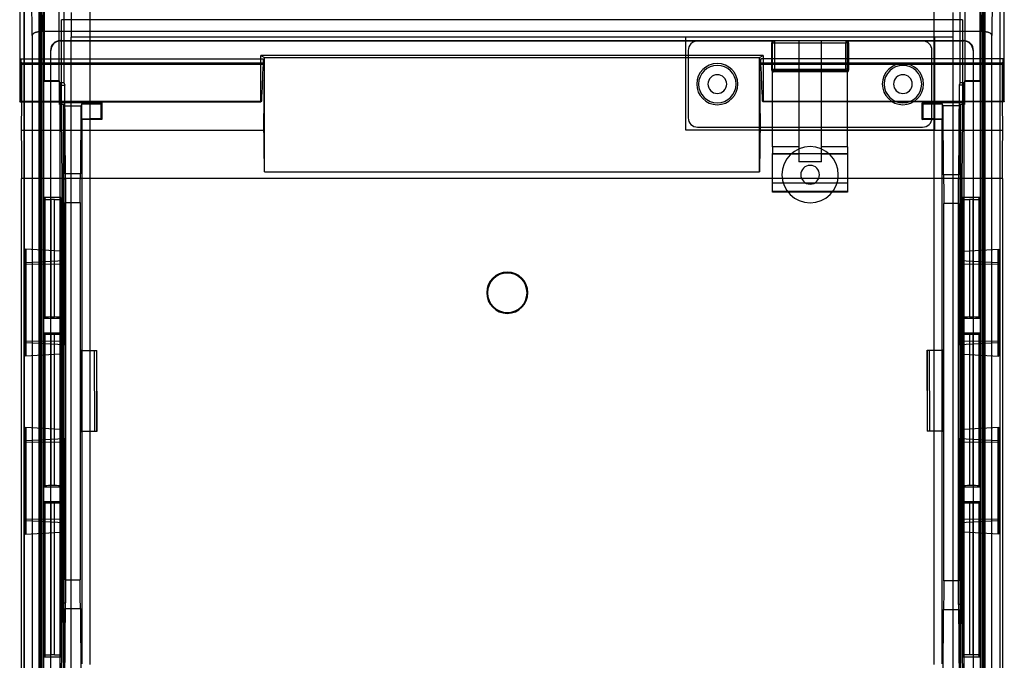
# Model space of a CAD drawing. Header units: millimetres. Extents: x -222.2 to -169.7, y -144 to -51.8.
# Tile 7 of 9: x -222.2 to -169.7, y -111.2 to -77. Entities that reach past the tile are written whole.
import ezdxf

# ---------------------------------------------------------------- set-up
doc = ezdxf.new("R2010")
doc.units = ezdxf.units.MM
doc.layers.add('MAIN-1', color=7, linetype='Continuous')
doc.layers.add('MAIN-2', color=7, linetype='Continuous')

msp = doc.modelspace()

# ---------------------------------------------------------------- linework, layer by layer
at = {"layer": 'MAIN-1'}
for p, q in [((-222.167, -52.322), (-222.167, -81.396)), ((-169.652, -81.395), (-169.652, -52.322)), ((-209.309, -81.396), (-209.309, -78.918)), ((-182.51, -78.918), (-209.309, -78.918)), ((-209.309, -78.918), (-209.109, -79.018)), ((-209.176, -79.131), (-209.187, -79.098)), ((-209.187, -79.098), (-209.187, -79.139)), ((-209.187, -79.139), (-209.187, -79.18)), ((-209.187, -79.18), (-209.187, -79.22)), ((-209.187, -79.22), (-209.187, -79.261)), ((-209.187, -79.261), (-209.187, -79.301)), ((-209.166, -79.165), (-209.176, -79.131)), ((-209.155, -79.199), (-209.166, -79.165)), ((-209.144, -79.232), (-209.155, -79.199)), ((-209.133, -79.266), (-209.144, -79.232)), ((-209.122, -79.3), (-209.133, -79.266)), ((-209.109, -85.125), (-209.109, -79.018)), ((-209.109, -79.018), (-182.709, -79.018)), ((-182.709, -79.018), (-182.51, -78.918)), ((-182.709, -85.125), (-182.709, -79.018)), ((-182.685, -79.266), (-182.696, -79.3)), ((-182.674, -79.233), (-182.685, -79.266)), ((-182.664, -79.199), (-182.674, -79.233)), ((-182.653, -79.165), (-182.664, -79.199)), ((-182.642, -79.132), (-182.653, -79.165)), ((-182.631, -79.098), (-182.642, -79.132)), ((-182.631, -79.136), (-182.631, -79.098)), ((-182.631, -79.175), (-182.631, -79.136)), ((-182.631, -79.216), (-182.631, -79.175)), ((-182.631, -79.258), (-182.631, -79.216)), ((-182.631, -79.299), (-182.631, -79.258)), ((-182.51, -78.918), (-182.51, -81.396)), ((-209.187, -79.301), (-209.187, -79.341)), ((-209.111, -79.334), (-209.187, -79.334)), ((-209.187, -79.341), (-209.187, -79.382)), ((-209.141, -82.911), (-209.111, -79.334)), ((-209.111, -79.334), (-209.122, -79.3)), ((-182.696, -79.3), (-182.707, -79.334)), ((-182.707, -79.334), (-182.677, -82.911)), ((-182.631, -79.334), (-182.707, -79.334)), ((-182.631, -79.341), (-182.631, -79.299)), ((-182.631, -79.382), (-182.631, -79.341)), ((-222.167, -81.396), (-209.309, -81.396)), ((-222.077, -81.396), (-222.084, -82.911)), ((-209.293, -81.396), (-209.309, -81.396)), ((-209.271, -81.36), (-209.293, -81.396)), ((-182.525, -81.396), (-182.547, -81.36)), ((-182.51, -81.396), (-182.525, -81.396)), ((-169.652, -81.396), (-182.51, -81.396)), ((-169.735, -82.911), (-169.742, -81.395)), ((-222.084, -82.911), (-222.081, -83.28)), ((-222.084, -82.911), (-209.141, -82.911)), ((-182.677, -82.911), (-169.735, -82.911)), ((-169.738, -83.28), (-169.735, -82.911)), ((-222.081, -83.28), (-222.078, -83.648)), ((-169.741, -83.648), (-169.738, -83.28)), ((-222.078, -83.648), (-222.076, -84.016)), ((-222.076, -84.016), (-222.073, -84.385)), ((-169.746, -84.384), (-169.743, -84.016)), ((-169.743, -84.016), (-169.741, -83.648)), ((-222.073, -84.385), (-222.07, -84.753)), ((-169.748, -84.753), (-169.746, -84.384)), ((-222.07, -84.753), (-222.068, -85.121)), ((-169.751, -85.121), (-169.748, -84.753)), ((-222.068, -85.121), (-222.065, -85.489)), ((-169.754, -85.489), (-222.065, -85.489)), ((-222.065, -114.516), (-222.065, -85.491)), ((-209.109, -85.125), (-182.709, -85.125)), ((-169.754, -85.489), (-169.751, -85.121)), ((-169.754, -85.489), (-169.754, -114.516)), ((-220.865, -86.488), (-220.865, -92.93)), ((-219.965, -86.488), (-220.865, -86.488)), ((-220.865, -86.488), (-220.814, -86.59)), ((-220.814, -92.879), (-220.814, -86.59)), ((-220.316, -86.6), (-220.515, -86.6)), ((-220.515, -86.6), (-220.515, -92.874)), ((-220.316, -92.874), (-220.316, -86.6)), ((-219.965, -86.488), (-220.016, -86.59)), ((-220.016, -86.59), (-220.016, -92.879)), ((-219.965, -92.93), (-219.965, -86.488)), ((-171.855, -86.488), (-171.855, -92.93)), ((-170.955, -86.488), (-171.855, -86.488)), ((-171.804, -86.59), (-171.855, -86.488)), ((-171.804, -92.879), (-171.804, -86.59)), ((-171.306, -86.6), (-171.504, -86.6)), ((-171.504, -86.6), (-171.504, -92.874)), ((-171.306, -92.874), (-171.306, -86.6)), ((-171.006, -86.59), (-170.955, -86.488)), ((-171.006, -86.59), (-171.006, -92.879)), ((-170.955, -92.93), (-170.955, -86.488)), ((-220.814, -92.879), (-220.865, -92.93)), ((-220.865, -92.93), (-219.965, -92.93)), ((-220.316, -92.874), (-220.515, -92.874)), ((-219.965, -92.93), (-220.016, -92.879)), ((-171.804, -92.879), (-171.855, -92.93)), ((-171.855, -92.93), (-170.955, -92.93)), ((-171.306, -92.874), (-171.504, -92.874)), ((-170.955, -92.93), (-171.006, -92.879)), ((-220.865, -93.73), (-220.865, -101.93)), ((-219.965, -93.73), (-220.865, -93.73)), ((-220.865, -93.73), (-220.814, -93.781)), ((-220.814, -101.879), (-220.814, -93.781)), ((-220.515, -93.786), (-220.316, -93.786)), ((-220.515, -93.786), (-220.515, -101.874)), ((-220.316, -101.874), (-220.316, -93.786)), ((-220.016, -93.781), (-219.965, -93.73)), ((-220.016, -93.781), (-220.016, -101.879)), ((-219.965, -101.93), (-219.965, -93.73)), ((-171.855, -93.73), (-171.855, -101.93)), ((-170.955, -93.73), (-171.855, -93.73)), ((-171.804, -93.781), (-171.855, -93.73)), ((-171.804, -101.879), (-171.804, -93.781)), ((-171.504, -93.786), (-171.306, -93.786)), ((-171.504, -93.786), (-171.504, -101.874)), ((-171.306, -101.874), (-171.306, -93.786)), ((-170.955, -93.73), (-171.006, -93.781)), ((-171.006, -93.781), (-171.006, -101.879)), ((-170.955, -101.93), (-170.955, -93.73)), ((-220.814, -101.879), (-220.865, -101.93)), ((-220.316, -101.874), (-220.515, -101.874)), ((-219.965, -101.93), (-220.016, -101.879)), ((-171.855, -101.93), (-171.804, -101.879)), ((-171.306, -101.874), (-171.504, -101.874)), ((-171.006, -101.879), (-170.955, -101.93)), ((-220.865, -101.93), (-219.965, -101.93)), ((-171.855, -101.93), (-170.955, -101.93)), ((-220.865, -102.73), (-220.865, -111.016)), ((-219.965, -102.73), (-220.865, -102.73)), ((-220.865, -102.73), (-220.814, -102.781)), ((-220.814, -110.914), (-220.814, -102.781)), ((-220.515, -102.786), (-220.316, -102.786)), ((-220.515, -102.786), (-220.515, -110.904)), ((-220.316, -110.904), (-220.316, -102.786)), ((-220.016, -102.781), (-219.965, -102.73)), ((-220.016, -102.781), (-220.016, -110.914)), ((-219.965, -111.016), (-219.965, -102.73)), ((-170.955, -102.73), (-171.855, -102.73)), ((-171.855, -102.73), (-171.855, -111.016)), ((-171.804, -102.781), (-171.855, -102.73)), ((-171.804, -110.914), (-171.804, -102.781)), ((-171.504, -102.786), (-171.306, -102.786)), ((-171.504, -102.786), (-171.504, -110.904)), ((-171.306, -110.904), (-171.306, -102.786)), ((-170.955, -102.73), (-171.006, -102.781)), ((-171.006, -102.781), (-171.006, -110.914)), ((-170.955, -111.016), (-170.955, -102.73)), ((-220.814, -110.914), (-220.865, -111.016)), ((-220.865, -111.016), (-219.965, -111.016)), ((-220.814, -110.914), (-220.813, -110.913)), ((-220.813, -110.913), (-220.811, -110.913)), ((-220.811, -110.913), (-220.807, -110.912)), ((-220.807, -110.912), (-220.802, -110.911)), ((-220.802, -110.911), (-220.795, -110.911)), ((-220.795, -110.911), (-220.788, -110.91)), ((-220.788, -110.91), (-220.779, -110.909)), ((-220.779, -110.909), (-220.769, -110.909)), ((-220.769, -110.909), (-220.758, -110.908)), ((-220.758, -110.908), (-220.745, -110.908)), ((-220.745, -110.908), (-220.732, -110.907)), ((-220.732, -110.907), (-220.718, -110.907)), ((-220.718, -110.907), (-220.702, -110.906)), ((-220.702, -110.906), (-220.686, -110.906)), ((-220.686, -110.906), (-220.669, -110.905)), ((-220.669, -110.905), (-220.652, -110.905)), ((-220.652, -110.905), (-220.634, -110.905)), ((-220.634, -110.905), (-220.615, -110.904)), ((-220.615, -110.904), (-220.596, -110.904)), ((-220.596, -110.904), (-220.576, -110.904)), ((-220.576, -110.904), (-220.556, -110.904)), ((-220.556, -110.904), (-220.536, -110.904)), ((-220.536, -110.904), (-220.515, -110.904)), ((-220.316, -110.904), (-220.515, -110.904)), ((-220.316, -110.904), (-220.295, -110.904)), ((-220.295, -110.904), (-220.274, -110.904)), ((-220.274, -110.904), (-220.254, -110.904)), ((-220.254, -110.904), (-220.234, -110.904)), ((-220.234, -110.904), (-220.215, -110.904)), ((-220.215, -110.904), (-220.197, -110.905)), ((-220.197, -110.905), (-220.179, -110.905)), ((-220.179, -110.905), (-220.161, -110.905)), ((-220.161, -110.905), (-220.144, -110.906)), ((-220.144, -110.906), (-220.128, -110.906)), ((-220.128, -110.906), (-220.113, -110.907)), ((-220.113, -110.907), (-220.099, -110.907)), ((-220.099, -110.907), (-220.085, -110.908)), ((-220.085, -110.908), (-220.073, -110.908)), ((-220.073, -110.908), (-220.062, -110.909)), ((-220.062, -110.909), (-220.052, -110.909)), ((-220.052, -110.909), (-220.043, -110.91)), ((-220.043, -110.91), (-220.035, -110.911)), ((-220.035, -110.911), (-220.028, -110.911)), ((-220.028, -110.911), (-220.023, -110.912)), ((-220.023, -110.912), (-220.019, -110.913)), ((-220.019, -110.913), (-220.017, -110.913)), ((-220.017, -110.913), (-220.016, -110.914)), ((-219.965, -111.016), (-220.016, -110.914)), ((-171.804, -110.914), (-171.855, -111.016)), ((-171.855, -111.016), (-170.955, -111.016)), ((-171.802, -110.913), (-171.804, -110.914)), ((-171.804, -110.914), (-171.804, -110.914)), ((-171.8, -110.912), (-171.802, -110.913)), ((-171.797, -110.912), (-171.8, -110.912)), ((-171.794, -110.911), (-171.797, -110.912)), ((-171.789, -110.911), (-171.794, -110.911)), ((-171.784, -110.91), (-171.789, -110.911)), ((-171.778, -110.91), (-171.784, -110.91)), ((-171.772, -110.91), (-171.778, -110.91)), ((-171.765, -110.909), (-171.772, -110.91)), ((-171.757, -110.909), (-171.765, -110.909)), ((-171.749, -110.908), (-171.757, -110.909)), ((-171.74, -110.908), (-171.749, -110.908)), ((-171.73, -110.907), (-171.74, -110.908)), ((-171.72, -110.907), (-171.73, -110.907)), ((-171.709, -110.907), (-171.72, -110.907)), ((-171.698, -110.906), (-171.709, -110.907)), ((-171.686, -110.906), (-171.698, -110.906)), ((-171.674, -110.906), (-171.686, -110.906)), ((-171.661, -110.905), (-171.674, -110.906)), ((-171.648, -110.905), (-171.661, -110.905)), ((-171.635, -110.905), (-171.648, -110.905)), ((-171.621, -110.905), (-171.635, -110.905)), ((-171.607, -110.904), (-171.621, -110.905)), ((-171.593, -110.904), (-171.607, -110.904)), ((-171.579, -110.904), (-171.593, -110.904)), ((-171.565, -110.904), (-171.579, -110.904)), ((-171.55, -110.904), (-171.565, -110.904)), ((-171.535, -110.904), (-171.55, -110.904)), ((-171.52, -110.904), (-171.535, -110.904)), ((-171.504, -110.904), (-171.52, -110.904)), ((-171.306, -110.904), (-171.504, -110.904)), ((-171.29, -110.904), (-171.306, -110.904)), ((-171.275, -110.904), (-171.29, -110.904)), ((-171.26, -110.904), (-171.275, -110.904)), ((-171.245, -110.904), (-171.26, -110.904)), ((-171.231, -110.904), (-171.245, -110.904)), ((-171.216, -110.904), (-171.231, -110.904)), ((-171.202, -110.904), (-171.216, -110.904)), ((-171.189, -110.905), (-171.202, -110.904)), ((-171.175, -110.905), (-171.189, -110.905)), ((-171.162, -110.905), (-171.175, -110.905)), ((-171.149, -110.905), (-171.162, -110.905)), ((-171.136, -110.906), (-171.149, -110.905)), ((-171.124, -110.906), (-171.136, -110.906)), ((-171.112, -110.906), (-171.124, -110.906)), ((-171.101, -110.907), (-171.112, -110.906)), ((-171.09, -110.907), (-171.101, -110.907)), ((-171.08, -110.907), (-171.09, -110.907)), ((-171.07, -110.908), (-171.08, -110.907)), ((-171.061, -110.908), (-171.07, -110.908)), ((-171.053, -110.909), (-171.061, -110.908)), ((-171.045, -110.909), (-171.053, -110.909)), ((-171.038, -110.91), (-171.045, -110.909)), ((-171.031, -110.91), (-171.038, -110.91)), ((-171.026, -110.91), (-171.031, -110.91)), ((-171.021, -110.911), (-171.026, -110.91)), ((-171.016, -110.911), (-171.021, -110.911)), ((-171.013, -110.912), (-171.016, -110.911)), ((-171.01, -110.912), (-171.013, -110.912)), ((-171.008, -110.913), (-171.01, -110.912)), ((-171.006, -110.914), (-171.008, -110.913)), ((-170.955, -111.016), (-171.006, -110.914)), ((-171.006, -110.914), (-171.006, -110.914))]:
    msp.add_line(p, q, dxfattribs=at)
for centre, major_axis, ratio, start_param, end_param in [((-55.384, -2465.947), (0, -3782.644), 0.052408, -2.253541, -2.252867), ((-336.434, -2465.947), (0, -3782.644), 0.052408, 2.252867, 2.253541), ((-613.658, -2191.365), (0, -8001.434), 0.052408, 1.837168, 1.837455), ((221.839, -2191.365), (0, -8001.434), 0.052408, -1.837455, -1.837168), ((-220.515, -86.59), (0.3, 0), 0.034911, -3.124137, -1.570796), ((-220.316, -86.59), (-0.3, 0), 0.034911, 1.570796, 3.124139), ((-171.504, -86.59), (0.3, 0), 0.034911, -3.124139, -1.570796), ((-171.306, -86.59), (-0.3, 0), 0.034911, 1.570796, 3.124137), ((-220.515, -92.879), (-0.3, 0), 0.017465, -1.570796, -0.017454), ((-220.316, -92.879), (0.3, 0), 0.017465, 0.017453, 1.570802), ((-171.504, -92.879), (-0.3, 0), 0.017465, -1.570796, -0.017453), ((-171.306, -92.879), (0.3, 0), 0.017465, 0.017454, 1.570802), ((-220.515, -93.781), (-0.3, 0), 0.017445, 0.017453, 1.570791), ((-220.316, -93.781), (0.3, 0), 0.017445, -1.570796, -0.017453), ((-171.504, -93.781), (0.3, 0), 0.017445, -3.124139, -1.570801), ((-171.306, -93.781), (-0.3, 0), 0.017445, 1.570796, 3.124139), ((-220.515, -101.879), (-0.3, 0), 0.017465, -1.570796, -0.017453), ((-220.316, -101.879), (0.3, 0), 0.017465, 0.017453, 1.570802), ((-171.504, -101.879), (0.3, 0), 0.017465, 1.570796, 3.124139), ((-171.306, -101.879), (-0.3, 0), 0.017465, -3.124139, -1.570791), ((-220.515, -102.781), (-0.3, 0), 0.017445, 0.017453, 1.570791), ((-220.316, -102.781), (0.3, 0), 0.017445, -1.570796, -0.017453), ((-171.504, -102.781), (0.3, 0), 0.017445, -3.124139, -1.570802), ((-171.306, -102.781), (-0.3, 0), 0.017445, 1.570796, 3.124139)]:
    msp.add_ellipse(centre, major_axis=major_axis, ratio=ratio, start_param=start_param, end_param=end_param, dxfattribs=at)
at = {"layer": 'MAIN-2'}
for p, q in [((-221.947, -52.542), (-221.947, -141.118)), ((-221.931, -52.55), (-221.931, -141.109)), ((-169.888, -52.551), (-169.888, -141.11)), ((-169.872, -141.118), (-169.872, -52.542)), ((-221.134, -128.059), (-221.134, -53.505)), ((-221.076, -53.563), (-221.076, -127.839)), ((-220.926, -53.563), (-220.926, -140.097)), ((-170.893, -140.097), (-170.893, -53.563)), ((-170.743, -140.097), (-170.743, -53.563)), ((-170.685, -53.505), (-170.685, -140.155)), ((-220.861, -53.628), (-220.861, -80.246)), ((-220.082, -53.908), (-220.082, -80.246)), ((-171.737, -80.246), (-171.737, -53.908)), ((-170.958, -53.628), (-170.958, -80.246)), ((-219.811, -54.208), (-219.811, -80.356)), ((-172.008, -80.356), (-172.008, -54.208)), ((-218.409, -81.495), (-218.409, -60.059)), ((-173.409, -60.059), (-173.409, -81.495)), ((-221.502, -77.846), (-221.526, -75.032)), ((-221.026, -74.685), (-221.001, -77.644)), ((-170.818, -77.644), (-170.793, -74.685)), ((-170.293, -75.032), (-170.317, -77.846)), ((-219.427, -76.628), (-219.416, -77.932)), ((-172.392, -76.628), (-172.403, -77.932)), ((-219.93, -81.448), (-219.93, -77.007)), ((-171.889, -77.007), (-219.93, -77.007)), ((-171.889, -77.006), (-171.889, -81.448)), ((-221.385, -77.718), (-221.399, -77.725)), ((-221.371, -77.711), (-221.385, -77.718)), ((-221.355, -77.705), (-221.371, -77.711)), ((-221.34, -77.698), (-221.355, -77.705)), ((-221.323, -77.693), (-221.34, -77.698)), ((-221.306, -77.687), (-221.323, -77.693)), ((-221.288, -77.682), (-221.306, -77.687)), ((-221.27, -77.677), (-221.288, -77.682)), ((-221.252, -77.672), (-221.27, -77.677)), ((-221.232, -77.668), (-221.252, -77.672)), ((-221.213, -77.664), (-221.232, -77.668)), ((-221.193, -77.66), (-221.213, -77.664)), ((-221.173, -77.657), (-221.193, -77.66)), ((-221.152, -77.654), (-221.173, -77.657)), ((-221.131, -77.652), (-221.152, -77.654)), ((-221.11, -77.649), (-221.131, -77.652)), ((-221.088, -77.648), (-221.11, -77.649)), ((-221.067, -77.646), (-221.088, -77.648)), ((-221.045, -77.645), (-221.067, -77.646)), ((-221.023, -77.645), (-221.045, -77.645)), ((-221.001, -77.644), (-221.023, -77.645)), ((-221.001, -116.016), (-221.001, -77.644)), ((-170.818, -77.644), (-221.001, -77.644)), ((-170.786, -77.645), (-170.818, -77.644)), ((-170.817, -77.644), (-170.817, -116.016)), ((-170.754, -77.646), (-170.786, -77.645)), ((-170.722, -77.648), (-170.754, -77.646)), ((-170.69, -77.651), (-170.722, -77.648)), ((-170.659, -77.655), (-170.69, -77.651)), ((-170.627, -77.66), (-170.659, -77.655)), ((-170.597, -77.666), (-170.627, -77.66)), ((-170.567, -77.672), (-170.597, -77.666)), ((-170.538, -77.68), (-170.567, -77.672)), ((-170.51, -77.688), (-170.538, -77.68)), ((-170.484, -77.697), (-170.51, -77.688)), ((-170.459, -77.706), (-170.484, -77.697)), ((-170.436, -77.717), (-170.459, -77.706)), ((-170.414, -77.728), (-170.436, -77.717)), ((-221.501, -77.837), (-221.502, -77.846)), ((-221.502, -77.846), (-221.502, -115.814)), ((-221.5, -77.827), (-221.501, -77.837)), ((-221.497, -77.818), (-221.5, -77.827)), ((-221.492, -77.808), (-221.497, -77.818)), ((-221.487, -77.799), (-221.492, -77.808)), ((-221.481, -77.79), (-221.487, -77.799)), ((-221.474, -77.781), (-221.481, -77.79)), ((-221.466, -77.772), (-221.474, -77.781)), ((-221.457, -77.764), (-221.466, -77.772)), ((-221.447, -77.756), (-221.457, -77.764)), ((-221.436, -77.748), (-221.447, -77.756)), ((-221.425, -77.74), (-221.436, -77.748)), ((-221.412, -77.732), (-221.425, -77.74)), ((-221.399, -77.725), (-221.412, -77.732)), ((-220.002, -78.122), (-171.818, -78.122)), ((-220.002, -78.144), (-220.002, -78.122)), ((-220.002, -78.144), (-181.959, -78.144)), ((-219.416, -115.728), (-219.416, -77.932)), ((-186.659, -77.932), (-219.416, -77.932)), ((-173.359, -77.932), (-186.659, -77.932)), ((-186.659, -77.932), (-186.659, -82.894)), ((-186.659, -77.932), (-186.659, -77.932)), ((-186.009, -78.144), (-186.009, -78.144)), ((-182.009, -78.144), (-186.009, -78.144)), ((-182.059, -78.244), (-182.059, -78.244)), ((-182.059, -79.694), (-182.059, -78.244)), ((-182.009, -78.144), (-182.009, -78.144)), ((-180.609, -78.144), (-182.009, -78.144)), ((-182.009, -83.798), (-182.009, -78.144)), ((-182.009, -78.244), (-182.009, -78.244)), ((-182.009, -78.244), (-181.909, -78.244)), ((-181.959, -78.144), (-181.959, -78.144)), ((-178.109, -78.144), (-181.909, -78.144)), ((-181.909, -78.144), (-181.909, -78.144)), ((-181.909, -78.144), (-181.909, -78.244)), ((-181.909, -78.244), (-181.909, -79.644)), ((-181.909, -78.244), (-178.109, -78.244)), ((-179.409, -78.144), (-180.609, -78.144)), ((-180.609, -78.144), (-180.609, -84.154)), ((-178.009, -78.144), (-179.409, -78.144)), ((-179.409, -84.154), (-179.409, -78.144)), ((-178.109, -78.144), (-178.109, -78.144)), ((-178.109, -78.144), (-178.109, -78.244)), ((-178.009, -78.244), (-178.109, -78.244)), ((-178.109, -79.644), (-178.109, -78.244)), ((-178.059, -78.144), (-171.818, -78.144)), ((-178.059, -78.144), (-178.059, -78.144)), ((-174.009, -78.144), (-178.009, -78.144)), ((-178.009, -78.144), (-178.009, -78.144)), ((-178.009, -83.798), (-178.009, -78.144)), ((-178.009, -78.244), (-178.009, -78.244)), ((-177.959, -78.244), (-177.959, -79.694)), ((-177.959, -78.244), (-177.959, -78.244)), ((-174.009, -78.144), (-174.009, -78.144)), ((-172.403, -77.932), (-173.359, -77.932)), ((-173.359, -82.894), (-173.359, -77.932)), ((-173.359, -77.932), (-173.359, -77.932)), ((-172.403, -77.932), (-172.403, -115.728)), ((-171.818, -78.122), (-171.818, -78.144)), ((-170.395, -77.74), (-170.414, -77.728)), ((-170.377, -77.752), (-170.395, -77.74)), ((-170.361, -77.764), (-170.377, -77.752)), ((-170.348, -77.777), (-170.361, -77.764)), ((-170.337, -77.791), (-170.348, -77.777)), ((-170.328, -77.804), (-170.337, -77.791)), ((-170.322, -77.818), (-170.328, -77.804)), ((-170.318, -77.832), (-170.322, -77.818)), ((-170.317, -77.846), (-170.318, -77.832)), ((-170.317, -115.814), (-170.317, -77.846)), ((-220.524, -78.644), (-220.524, -115.016)), ((-220.524, -78.644), (-220.502, -78.644)), ((-220.502, -115.016), (-220.502, -78.644)), ((-186.509, -78.644), (-186.509, -78.644)), ((-186.509, -78.644), (-186.509, -82.244)), ((-173.509, -82.244), (-173.509, -78.644)), ((-173.509, -78.644), (-173.509, -78.644)), ((-171.318, -78.644), (-171.318, -115.016)), ((-171.318, -78.644), (-171.296, -78.644)), ((-171.296, -115.016), (-171.296, -78.644)), ((-222.101, -79.132), (-222.107, -79.098)), ((-222.107, -79.098), (-222.107, -79.138)), ((-222.107, -79.098), (-209.187, -79.098)), ((-222.107, -79.138), (-222.107, -79.178)), ((-222.107, -79.178), (-222.107, -79.218)), ((-222.107, -79.218), (-222.107, -79.259)), ((-222.107, -79.259), (-222.107, -79.299)), ((-222.096, -79.166), (-222.101, -79.132)), ((-222.09, -79.199), (-222.096, -79.166)), ((-222.085, -79.233), (-222.09, -79.199)), ((-222.08, -79.266), (-222.085, -79.233)), ((-222.074, -79.3), (-222.08, -79.266)), ((-169.712, -79.098), (-182.631, -79.098)), ((-169.739, -79.266), (-169.745, -79.3)), ((-169.734, -79.233), (-169.739, -79.266)), ((-169.729, -79.199), (-169.734, -79.233)), ((-169.723, -79.166), (-169.729, -79.199)), ((-169.718, -79.132), (-169.723, -79.166)), ((-169.712, -79.098), (-169.718, -79.132)), ((-169.712, -79.138), (-169.712, -79.098)), ((-169.712, -79.178), (-169.712, -79.138)), ((-169.712, -79.218), (-169.712, -79.178)), ((-169.712, -79.259), (-169.712, -79.218)), ((-169.712, -79.299), (-169.712, -79.259)), ((-222.113, -79.666), (-222.119, -79.951)), ((-222.107, -79.382), (-222.113, -79.666)), ((-222.107, -79.299), (-222.107, -79.34)), ((-222.107, -79.34), (-222.107, -79.381)), ((-222.107, -79.381), (-209.187, -79.381)), ((-222.069, -79.334), (-222.077, -81.396)), ((-222.069, -79.334), (-222.074, -79.3)), ((-209.187, -79.334), (-222.069, -79.334)), ((-169.75, -79.334), (-182.631, -79.334)), ((-182.631, -79.381), (-169.712, -79.381)), ((-182.059, -79.694), (-182.059, -79.694)), ((-182.009, -79.644), (-182.009, -79.644)), ((-182.009, -79.644), (-181.909, -79.644)), ((-182.009, -79.744), (-182.009, -79.744)), ((-180.609, -79.744), (-182.009, -79.744)), ((-178.059, -79.794), (-181.959, -79.794)), ((-181.959, -79.794), (-181.959, -79.794)), ((-181.909, -79.644), (-178.109, -79.644)), ((-181.909, -79.744), (-181.909, -79.644)), ((-181.909, -79.744), (-181.909, -79.744)), ((-179.409, -79.744), (-180.609, -79.744)), ((-180.609, -79.744), (-180.609, -79.744)), ((-180.609, -79.744), (-180.609, -84.59)), ((-179.409, -84.59), (-179.409, -79.744)), ((-178.009, -79.744), (-179.409, -79.744)), ((-179.409, -79.744), (-179.409, -79.744)), ((-178.109, -79.744), (-178.109, -79.644)), ((-178.009, -79.644), (-178.109, -79.644)), ((-178.109, -79.744), (-178.109, -79.744)), ((-178.059, -79.794), (-178.059, -79.794)), ((-178.009, -79.644), (-178.009, -79.644)), ((-178.009, -79.744), (-178.009, -79.744)), ((-177.959, -79.694), (-177.959, -79.694)), ((-169.745, -79.3), (-169.75, -79.334)), ((-169.742, -81.395), (-169.75, -79.334)), ((-169.712, -79.34), (-169.712, -79.299)), ((-169.712, -79.381), (-169.712, -79.34)), ((-169.706, -79.664), (-169.712, -79.381)), ((-169.7, -79.948), (-169.706, -79.664)), ((-222.125, -80.234), (-222.131, -80.517)), ((-222.119, -79.951), (-222.125, -80.234)), ((-220.861, -80.246), (-220.898, -80.295)), ((-220.898, -80.295), (-220.898, -113.426)), ((-220.898, -80.295), (-220.045, -80.295)), ((-220.861, -80.246), (-220.082, -80.246)), ((-220.045, -80.295), (-220.08, -80.246)), ((-220.045, -81.525), (-220.045, -80.295)), ((-171.739, -80.246), (-171.774, -80.295)), ((-171.774, -80.295), (-171.774, -81.525)), ((-171.774, -80.295), (-170.921, -80.295)), ((-171.737, -80.246), (-170.958, -80.246)), ((-170.921, -80.295), (-170.958, -80.246)), ((-170.921, -113.424), (-170.921, -80.295)), ((-169.694, -80.231), (-169.7, -79.948)), ((-169.688, -80.514), (-169.694, -80.231)), ((-222.137, -80.799), (-222.143, -81.08)), ((-222.131, -80.517), (-222.137, -80.799)), ((-220.011, -113.269), (-220.011, -80.356)), ((-220.011, -80.356), (-219.811, -80.356)), ((-220.011, -80.356), (-219.965, -80.495)), ((-219.965, -80.495), (-219.921, -85.495)), ((-219.965, -80.495), (-219.765, -80.495)), ((-219.811, -80.356), (-219.765, -80.495)), ((-219.721, -85.495), (-219.765, -80.495)), ((-172.054, -80.495), (-172.098, -85.495)), ((-172.008, -80.356), (-172.054, -80.495)), ((-171.854, -80.495), (-172.054, -80.495)), ((-172.008, -80.356), (-171.808, -80.356)), ((-171.898, -85.495), (-171.854, -80.495)), ((-171.854, -80.495), (-171.808, -80.356)), ((-171.808, -80.356), (-171.808, -113.362)), ((-169.682, -80.797), (-169.688, -80.514)), ((-169.676, -81.08), (-169.682, -80.797)), ((-222.159, -81.396), (-222.149, -81.36)), ((-222.143, -81.08), (-222.149, -81.36)), ((-222.149, -81.36), (-209.271, -81.36)), ((-169.67, -81.366), (-182.547, -81.36)), ((-169.67, -81.363), (-169.676, -81.08)), ((-169.67, -81.361), (-169.669, -81.371)), ((-169.669, -81.371), (-169.667, -81.375)), ((-169.667, -81.375), (-169.666, -81.378)), ((-169.666, -81.378), (-169.664, -81.381)), ((-169.664, -81.381), (-169.662, -81.385)), ((-169.662, -81.385), (-169.661, -81.389)), ((-169.661, -81.389), (-169.659, -81.396)), ((-219.93, -81.448), (-220.045, -81.525)), ((-219.833, -81.525), (-220.045, -81.525)), ((-217.786, -81.448), (-219.93, -81.448)), ((-219.798, -81.615), (-219.833, -81.525)), ((-219.833, -112.194), (-219.833, -81.525)), ((-218.9, -81.615), (-219.798, -81.615)), ((-219.767, -85.232), (-219.798, -81.615)), ((-218.9, -81.615), (-218.93, -85.23)), ((-218.852, -81.495), (-218.9, -81.615)), ((-218.852, -82.295), (-218.852, -81.495)), ((-218.852, -81.495), (-218.409, -81.495)), ((-218.409, -81.495), (-217.833, -81.495)), ((-218.409, -82.295), (-218.409, -81.495)), ((-217.833, -81.495), (-217.786, -81.448)), ((-217.833, -81.495), (-217.833, -82.295)), ((-217.786, -81.448), (-217.786, -82.342)), ((-171.889, -81.448), (-174.033, -81.448)), ((-174.033, -82.342), (-174.033, -81.448)), ((-174.033, -81.448), (-173.985, -81.495)), ((-173.985, -81.495), (-173.409, -81.495)), ((-173.985, -82.295), (-173.985, -81.495)), ((-173.409, -81.495), (-173.409, -82.295)), ((-173.409, -81.495), (-172.967, -81.495)), ((-172.967, -81.495), (-172.967, -82.295)), ((-172.919, -81.613), (-172.967, -81.495)), ((-172.021, -81.613), (-172.919, -81.613)), ((-172.889, -85.29), (-172.919, -81.613)), ((-172.021, -81.613), (-172.052, -85.289)), ((-171.985, -81.525), (-172.021, -81.613)), ((-171.774, -81.525), (-171.985, -81.525)), ((-171.985, -81.525), (-171.985, -112.194)), ((-171.774, -81.525), (-171.889, -81.448)), ((-218.833, -82.342), (-218.852, -82.295)), ((-218.852, -82.295), (-218.409, -82.295)), ((-218.833, -111.377), (-218.833, -82.342)), ((-217.786, -82.342), (-218.833, -82.342)), ((-217.833, -82.295), (-218.409, -82.295)), ((-218.409, -111.424), (-218.409, -82.295)), ((-217.786, -82.342), (-217.833, -82.295)), ((-186.509, -82.244), (-186.509, -82.244)), ((-174.033, -82.342), (-173.985, -82.295)), ((-172.985, -82.342), (-174.033, -82.342)), ((-173.409, -82.295), (-173.985, -82.295)), ((-173.509, -82.244), (-173.509, -82.244)), ((-173.409, -82.295), (-172.967, -82.295)), ((-173.409, -82.295), (-173.409, -111.424)), ((-172.967, -82.295), (-172.985, -82.342)), ((-172.985, -82.342), (-172.985, -111.377)), ((-186.659, -82.894), (-173.359, -82.894)), ((-186.659, -82.894), (-186.659, -82.894)), ((-186.009, -82.744), (-186.009, -82.744)), ((-186.009, -82.744), (-180.609, -82.744)), ((-180.609, -82.744), (-179.409, -82.744)), ((-179.409, -82.744), (-174.009, -82.744)), ((-174.009, -82.744), (-174.009, -82.744)), ((-173.359, -82.894), (-173.359, -82.894)), ((-182.009, -83.798), (-182.009, -84.189)), ((-180.609, -83.798), (-182.009, -83.798)), ((-178.009, -83.798), (-179.409, -83.798)), ((-178.009, -83.798), (-178.009, -84.189)), ((-182.009, -84.149), (-178.009, -84.149)), ((-182.009, -86.22), (-182.009, -84.149)), ((-180.609, -84.189), (-182.009, -84.189)), ((-180.609, -84.189), (-182.009, -84.189)), ((-180.609, -84.154), (-180.609, -84.189)), ((-180.609, -84.154), (-179.409, -84.154)), ((-180.609, -84.189), (-180.609, -84.189)), ((-179.409, -84.189), (-179.409, -84.154)), ((-178.009, -84.189), (-179.409, -84.189)), ((-179.409, -84.189), (-179.409, -84.189)), ((-178.009, -84.189), (-179.409, -84.189)), ((-178.009, -84.149), (-178.009, -86.22)), ((-179.409, -84.59), (-180.609, -84.59)), ((-219.921, -85.495), (-219.921, -108.13)), ((-219.921, -85.495), (-219.721, -85.495)), ((-218.93, -85.23), (-219.767, -85.231)), ((-219.767, -85.232), (-219.767, -85.31)), ((-219.767, -85.31), (-219.766, -85.392)), ((-219.766, -85.392), (-219.766, -85.478)), ((-219.766, -85.478), (-219.765, -85.569)), ((-219.765, -85.569), (-219.765, -85.665)), ((-219.721, -85.495), (-219.721, -108.13)), ((-218.933, -85.568), (-218.932, -85.477)), ((-218.933, -85.663), (-218.933, -85.568)), ((-218.932, -85.391), (-218.931, -85.308)), ((-218.932, -85.477), (-218.932, -85.391)), ((-218.931, -85.308), (-218.93, -85.23)), ((-172.052, -85.289), (-172.889, -85.29)), ((-172.889, -85.29), (-172.888, -85.368)), ((-172.888, -85.368), (-172.887, -85.451)), ((-172.887, -85.451), (-172.887, -85.537)), ((-172.887, -85.537), (-172.886, -85.628)), ((-172.098, -108.224), (-172.098, -85.495)), ((-171.898, -85.495), (-172.098, -85.495)), ((-172.054, -85.627), (-172.053, -85.536)), ((-172.053, -85.449), (-172.052, -85.367)), ((-172.053, -85.536), (-172.053, -85.449)), ((-172.052, -85.367), (-172.052, -85.289)), ((-171.898, -108.224), (-171.898, -85.495)), ((-219.765, -85.665), (-219.764, -85.764)), ((-219.764, -85.764), (-219.764, -85.867)), ((-219.764, -85.867), (-219.763, -85.972)), ((-219.763, -85.972), (-219.763, -86.081)), ((-219.763, -86.081), (-219.763, -86.192)), ((-218.935, -86.08), (-218.934, -85.971)), ((-218.935, -86.19), (-218.935, -86.08)), ((-218.934, -85.763), (-218.933, -85.663)), ((-218.934, -85.865), (-218.934, -85.763)), ((-218.934, -85.971), (-218.934, -85.865)), ((-178.009, -85.738), (-182.009, -85.738)), ((-172.886, -85.628), (-172.886, -85.723)), ((-172.886, -85.723), (-172.885, -85.823)), ((-172.885, -85.823), (-172.885, -85.925)), ((-172.885, -85.925), (-172.885, -86.031)), ((-172.885, -86.031), (-172.884, -86.14)), ((-172.056, -86.03), (-172.055, -85.924)), ((-172.056, -86.138), (-172.056, -86.03)), ((-172.055, -85.821), (-172.054, -85.722)), ((-172.055, -85.924), (-172.055, -85.821)), ((-172.054, -85.722), (-172.054, -85.627)), ((-219.763, -86.192), (-219.763, -86.304)), ((-219.763, -86.304), (-219.762, -86.418)), ((-219.762, -86.418), (-219.762, -86.533)), ((-219.762, -86.533), (-219.762, -86.649)), ((-219.762, -86.649), (-219.762, -86.767)), ((-218.935, -86.303), (-218.935, -86.19)), ((-218.935, -86.417), (-218.935, -86.303)), ((-218.935, -86.532), (-218.935, -86.417)), ((-218.935, -86.648), (-218.935, -86.532)), ((-218.935, -86.766), (-218.935, -86.648)), ((-178.009, -86.179), (-182.009, -86.179)), ((-178.009, -86.22), (-182.009, -86.22)), ((-172.884, -86.14), (-172.884, -86.251)), ((-172.884, -86.251), (-172.884, -86.363)), ((-172.884, -86.363), (-172.884, -86.477)), ((-172.884, -86.477), (-172.884, -86.592)), ((-172.884, -86.592), (-172.884, -86.708)), ((-172.057, -86.59), (-172.056, -86.475)), ((-172.057, -86.707), (-172.057, -86.59)), ((-172.056, -86.249), (-172.056, -86.138)), ((-172.056, -86.361), (-172.056, -86.249)), ((-172.056, -86.475), (-172.056, -86.361)), ((-219.762, -86.767), (-218.935, -86.765)), ((-219.762, -90.058), (-219.762, -86.767)), ((-218.935, -86.766), (-218.935, -106.894)), ((-172.884, -86.708), (-172.884, -86.825)), ((-172.057, -86.824), (-172.884, -86.825)), ((-172.884, -106.953), (-172.884, -86.825)), ((-172.057, -86.825), (-172.057, -86.707)), ((-172.057, -86.825), (-172.057, -90.057)), ((-221.87, -89.26), (-221.87, -94.958)), ((-219.969, -89.36), (-221.87, -89.26)), ((-221.83, -94.957), (-221.83, -89.262)), ((-171.85, -89.357), (-169.949, -89.258)), ((-169.989, -89.26), (-169.989, -94.959)), ((-169.949, -94.961), (-169.949, -89.258)), ((-219.969, -89.359), (-219.93, -89.361)), ((-219.969, -94.859), (-219.969, -89.36)), ((-219.93, -89.361), (-219.93, -94.857)), ((-171.889, -89.359), (-171.85, -89.357)), ((-171.889, -94.859), (-171.889, -89.359)), ((-171.85, -89.357), (-171.85, -94.861)), ((-221.851, -89.967), (-219.789, -89.857)), ((-221.815, -90.038), (-221.851, -89.967)), ((-221.851, -89.967), (-221.851, -94.252)), ((-221.815, -90.038), (-219.833, -90.061)), ((-221.815, -94.181), (-221.815, -90.038)), ((-219.833, -90.061), (-219.762, -90.057)), ((-219.833, -94.158), (-219.833, -90.06)), ((-219.789, -89.857), (-219.762, -90.058)), ((-219.789, -89.857), (-219.789, -94.362)), ((-172.057, -90.058), (-172.03, -89.857)), ((-172.057, -90.057), (-171.986, -90.061)), ((-172.03, -94.362), (-172.03, -89.857)), ((-172.03, -89.857), (-169.968, -89.967)), ((-171.986, -90.061), (-170.004, -90.038)), ((-171.985, -90.061), (-171.985, -94.159)), ((-169.968, -89.967), (-170.004, -90.038)), ((-170.004, -90.038), (-170.004, -94.181)), ((-169.968, -89.967), (-169.968, -94.252)), ((-221.851, -94.252), (-221.815, -94.181)), ((-219.789, -94.362), (-221.851, -94.252)), ((-219.833, -94.158), (-221.815, -94.181)), ((-219.762, -94.162), (-219.833, -94.158)), ((-219.762, -94.161), (-219.789, -94.362)), ((-219.762, -94.162), (-219.762, -99.558)), ((-171.986, -94.158), (-172.057, -94.162)), ((-172.057, -99.557), (-172.057, -94.16)), ((-172.03, -94.362), (-172.057, -94.161)), ((-169.968, -94.252), (-172.03, -94.362)), ((-170.004, -94.181), (-171.985, -94.158)), ((-170.004, -94.181), (-169.968, -94.252)), ((-219.969, -94.859), (-221.87, -94.959)), ((-219.93, -94.857), (-219.969, -94.859)), ((-218.864, -94.668), (-218.882, -94.668)), ((-218.882, -94.668), (-218.882, -98.98)), ((-218.864, -94.668), (-218.864, -98.98)), ((-218.864, -94.668), (-218.058, -94.668)), ((-218.191, -94.668), (-218.179, -98.98)), ((-218.065, -94.668), (-218.053, -98.98)), ((-218.046, -98.98), (-218.058, -94.668)), ((-173.773, -94.646), (-172.955, -94.646)), ((-173.773, -94.646), (-173.761, -98.958)), ((-173.754, -98.958), (-173.766, -94.646)), ((-173.628, -98.958), (-173.64, -94.646)), ((-172.955, -98.958), (-172.955, -94.646)), ((-172.937, -94.646), (-172.955, -94.646)), ((-172.937, -98.958), (-172.937, -94.646)), ((-171.85, -94.861), (-171.889, -94.859)), ((-171.85, -94.861), (-169.949, -94.961)), ((-221.87, -98.76), (-221.87, -104.458)), ((-221.87, -98.76), (-219.969, -98.859)), ((-221.83, -104.457), (-221.83, -98.761)), ((-219.969, -98.859), (-219.93, -98.861)), ((-219.969, -104.359), (-219.969, -98.86)), ((-219.93, -98.861), (-219.93, -104.358)), ((-218.882, -98.98), (-218.864, -98.98)), ((-218.046, -98.98), (-218.864, -98.98)), ((-172.955, -98.958), (-173.761, -98.958)), ((-172.955, -98.958), (-172.937, -98.958)), ((-171.889, -98.859), (-171.85, -98.857)), ((-171.889, -104.359), (-171.889, -98.859)), ((-171.85, -98.857), (-169.949, -98.758)), ((-171.85, -98.857), (-171.85, -104.361)), ((-169.989, -98.76), (-169.989, -104.46)), ((-169.949, -104.461), (-169.949, -98.758)), ((-221.851, -99.467), (-219.789, -99.357)), ((-221.815, -99.538), (-221.851, -99.467)), ((-221.851, -99.467), (-221.851, -103.752)), ((-221.815, -99.538), (-219.833, -99.561)), ((-221.815, -103.681), (-221.815, -99.538)), ((-219.833, -99.561), (-219.762, -99.557)), ((-219.833, -103.658), (-219.833, -99.56)), ((-219.789, -99.357), (-219.762, -99.558)), ((-219.789, -99.357), (-219.789, -103.862)), ((-172.057, -99.558), (-172.03, -99.357)), ((-172.057, -99.557), (-171.986, -99.561)), ((-172.03, -103.862), (-172.03, -99.357)), ((-172.03, -99.357), (-169.968, -99.467)), ((-171.986, -99.561), (-170.004, -99.538)), ((-171.985, -99.561), (-171.985, -103.659)), ((-169.968, -99.467), (-170.004, -99.538)), ((-170.004, -99.538), (-170.004, -103.681)), ((-169.968, -99.467), (-169.968, -103.752)), ((-221.851, -103.752), (-221.815, -103.681)), ((-219.789, -103.862), (-221.851, -103.752)), ((-219.833, -103.658), (-221.815, -103.681)), ((-219.762, -103.662), (-219.833, -103.658)), ((-219.762, -103.661), (-219.789, -103.862)), ((-219.762, -106.894), (-219.762, -103.662)), ((-171.986, -103.658), (-172.057, -103.662)), ((-172.057, -103.66), (-172.057, -106.952)), ((-172.03, -103.862), (-172.057, -103.661)), ((-169.968, -103.752), (-172.03, -103.862)), ((-170.004, -103.681), (-171.985, -103.658)), ((-170.004, -103.681), (-169.968, -103.752)), ((-221.87, -104.459), (-219.969, -104.359)), ((-219.93, -104.357), (-219.969, -104.359)), ((-171.85, -104.361), (-171.889, -104.359)), ((-169.949, -104.461), (-171.85, -104.361)), ((-219.762, -106.895), (-218.935, -106.893)), ((-219.762, -106.894), (-219.762, -107.012)), ((-219.762, -107.012), (-219.762, -107.129)), ((-219.762, -107.129), (-219.762, -107.244)), ((-218.935, -107.011), (-218.935, -106.894)), ((-218.935, -107.127), (-218.935, -107.011)), ((-218.935, -107.242), (-218.935, -107.127)), ((-172.057, -106.952), (-172.884, -106.954)), ((-172.884, -106.953), (-172.884, -107.071)), ((-172.884, -107.071), (-172.884, -107.187)), ((-172.057, -107.07), (-172.057, -106.952)), ((-172.057, -107.186), (-172.057, -107.07)), ((-219.762, -107.244), (-219.763, -107.357)), ((-219.763, -107.357), (-219.763, -107.47)), ((-219.763, -107.47), (-219.763, -107.581)), ((-219.763, -107.581), (-219.763, -107.689)), ((-218.935, -107.355), (-218.935, -107.242)), ((-218.935, -107.468), (-218.935, -107.355)), ((-218.935, -107.579), (-218.935, -107.468)), ((-218.934, -107.687), (-218.935, -107.579)), ((-172.884, -107.639), (-172.885, -107.748)), ((-172.884, -107.187), (-172.884, -107.302)), ((-172.884, -107.302), (-172.884, -107.416)), ((-172.884, -107.416), (-172.884, -107.528)), ((-172.884, -107.528), (-172.884, -107.639)), ((-172.056, -107.301), (-172.057, -107.186)), ((-172.056, -107.415), (-172.056, -107.301)), ((-172.056, -107.527), (-172.056, -107.415)), ((-172.056, -107.638), (-172.056, -107.527)), ((-172.056, -107.746), (-172.056, -107.638)), ((-219.921, -108.13), (-219.965, -113.13)), ((-219.921, -108.13), (-219.721, -108.13)), ((-219.765, -108.092), (-219.766, -108.183)), ((-219.764, -107.898), (-219.765, -107.997)), ((-219.765, -107.997), (-219.765, -108.092)), ((-219.765, -113.13), (-219.721, -108.13)), ((-219.763, -107.689), (-219.764, -107.795)), ((-219.764, -107.795), (-219.764, -107.898)), ((-218.934, -107.793), (-218.934, -107.687)), ((-218.934, -107.896), (-218.934, -107.793)), ((-218.933, -107.995), (-218.934, -107.896)), ((-218.933, -108.091), (-218.933, -107.995)), ((-218.932, -108.182), (-218.933, -108.091)), ((-218.932, -108.268), (-218.932, -108.182)), ((-172.886, -108.151), (-172.887, -108.242)), ((-172.885, -107.956), (-172.886, -108.055)), ((-172.886, -108.055), (-172.886, -108.151)), ((-172.885, -107.748), (-172.885, -107.854)), ((-172.885, -107.854), (-172.885, -107.956)), ((-172.055, -107.852), (-172.056, -107.746)), ((-172.055, -107.955), (-172.055, -107.852)), ((-172.054, -108.054), (-172.055, -107.955)), ((-172.054, -108.15), (-172.054, -108.054)), ((-172.053, -108.24), (-172.054, -108.15)), ((-219.798, -112.105), (-219.767, -108.43)), ((-219.766, -108.27), (-219.767, -108.352)), ((-219.767, -108.352), (-219.767, -108.43)), ((-219.767, -108.43), (-218.93, -108.429)), ((-219.766, -108.183), (-219.766, -108.27)), ((-218.931, -108.35), (-218.932, -108.268)), ((-218.93, -108.429), (-218.931, -108.35)), ((-218.93, -108.428), (-218.9, -112.105)), ((-172.919, -112.104), (-172.889, -108.488)), ((-172.888, -108.41), (-172.889, -108.488)), ((-172.889, -108.488), (-172.052, -108.487)), ((-172.887, -108.328), (-172.888, -108.41)), ((-172.887, -108.242), (-172.887, -108.328)), ((-172.098, -108.224), (-172.054, -113.224)), ((-171.898, -108.224), (-172.098, -108.224)), ((-172.053, -108.327), (-172.053, -108.24)), ((-172.052, -108.409), (-172.053, -108.327)), ((-172.052, -108.487), (-172.052, -108.409)), ((-172.052, -108.487), (-172.021, -112.104)), ((-171.854, -113.224), (-171.898, -108.224))]:
    msp.add_line(p, q, dxfattribs=at)
for centre, radius, start, end in [((-220.002, -78.644), 0.522, 90, 180), ((-220.002, -78.644), 0.5, 90, 180), ((-186.009, -78.644), 0.5, 90, 180), ((-181.959, -78.244), 0.1, 90, 180), ((-181.909, -78.244), 0.1, 90, 180), ((-178.109, -78.244), 0.1, 0, 90), ((-178.059, -78.244), 0.1, 0, 90), ((-174.009, -78.644), 0.5, 0, 90), ((-171.818, -78.644), 0.522, 0, 90), ((-171.818, -78.644), 0.5, 0, 90), ((-184.959, -80.444), 1.1, 0, 180), ((-184.959, -80.444), 1, 0, 180), ((-181.959, -79.694), 0.1, 180, 270), ((-181.909, -79.644), 0.1, 180, 270), ((-178.109, -79.644), 0.1, 270, 0), ((-178.059, -79.694), 0.1, 270, 0), ((-175.059, -80.444), 1.1, 0, 180), ((-175.059, -80.444), 1, 0, 180), ((-184.959, -80.444), 0.5, 0, 180), ((-175.059, -80.444), 0.5, 0, 180), ((-184.959, -80.444), 1.1, 180, 0), ((-184.959, -80.444), 1, 180, 0), ((-184.959, -80.444), 0.5, 180, 0), ((-175.059, -80.444), 1.1, 180, 0), ((-175.059, -80.444), 1, 180, 0), ((-175.059, -80.444), 0.5, 180, 0), ((-186.009, -82.244), 0.5, 180, 270), ((-174.009, -82.244), 0.5, 270, 0), ((-180.009, -85.28), 1.5, 0, 180), ((-180.009, -85.28), 0.5, 0, 180), ((-180.009, -85.28), 1.5, 180, 0), ((-180.009, -85.28), 0.5, 180, 0), ((-196.159, -91.58), 1.1, 90, 270), ((-196.159, -91.58), 1.053, 90, 270), ((-196.159, -91.58), 1.1, 270, 90), ((-196.159, -91.58), 1.053, 270, 90)]:
    msp.add_arc(centre, radius, start, end, dxfattribs=at)

doc.saveas('drawing.dxf')
